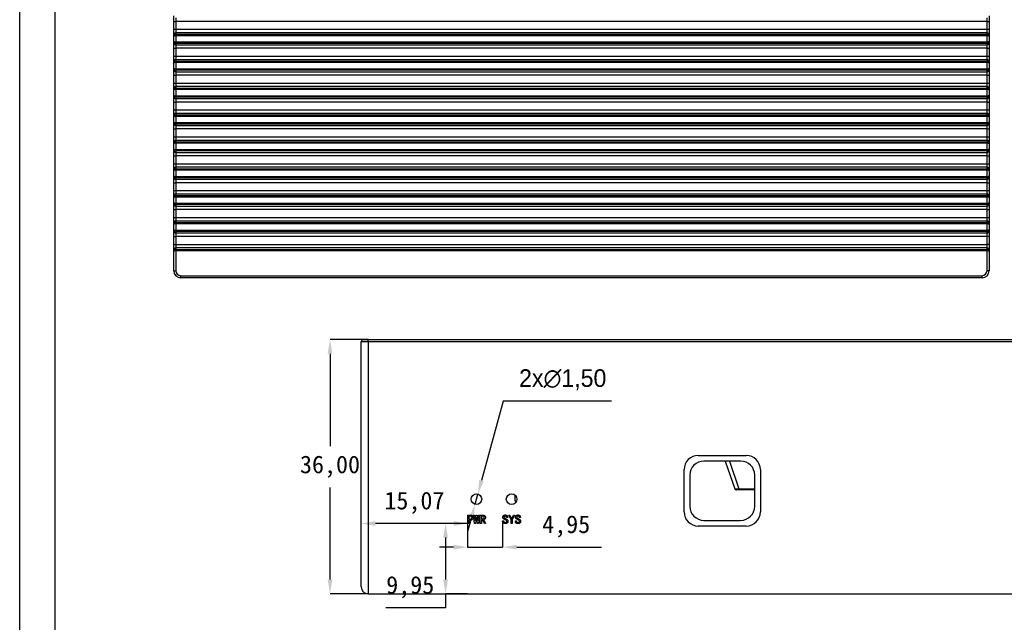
# Model space of a CAD drawing. Header units: millimetres. Extents: x 1578 to 1793, y 2179 to 2535.
# Tile 9 of 19: x 1578 to 1718, y 2365 to 2450. Entities that reach past the tile are written whole.
import ezdxf

# ---------------------------------------------------------------- set-up
doc = ezdxf.new("R2010")
doc.units = ezdxf.units.MM
doc.styles.add('标注2.5', font='simhei.ttf', dxfattribs={"height": 2.5})
doc.dimstyles.new('标注绿色', dxfattribs={"dimtxt": 2.5, "dimasz": 2, "dimexe": 0, "dimexo": 0, "dimgap": 1.524, "dimtad": 1, "dimtih": 1, "dimtoh": 1, "dimzin": 1, "dimtxsty": '标注2.5', "dimcen": 2.5, "dimclrd": 3, "dimclre": 3, "dimclrt": 3, "dimadec": 1, "dimazin": 0, "dimtfac": 1, "dimtmove": 0, "dimatfit": 3, "dimfxl": 1, "dimtzin": 1, "dimarcsym": 0})

# ---------------------------------------------------------------- blocks, each defined once
blk = doc.blocks.new('*D10')
at = {"color": 3, "lineweight": -2, "transparency": 16777216}
for p, q in [((1627.55, 2405.04), (1622.13, 2405.04)), ((1622.13, 2403.04), (1622.13, 2389.97)), ((1622.13, 2371.04), (1622.13, 2384.1)), ((1627.55, 2369.04), (1622.13, 2369.04))]:
    blk.add_line(p, q, dxfattribs=at)
at = {"color": 3, "transparency": 16777216}
for points in [[(1621.8, 2403.04), (1622.47, 2403.04), (1622.13, 2405.04)], [(1621.8, 2371.04), (1622.47, 2371.04), (1622.13, 2369.04)]]:
    blk.add_solid(points, dxfattribs=at)
at = {"layer": 'Defpoints', "color": 0, "transparency": 16777216}
for p in [(1627.55, 2405.04), (1622.13, 2369.04), (1627.55, 2369.04)]:
    blk.add_point(p, dxfattribs=at)
at = {"color": 3, "transparency": 16777216, "insert": (1622.13, 2387.04), "char_height": 2.5, "attachment_point": 5, "style": '标注2.5'}
blk.add_mtext('36,00', dxfattribs=at)
blk = doc.blocks.new('*D11')
at = {"color": 3, "lineweight": -2, "transparency": 16777216}
for p, q in [((1646.65, 2396.34), (1643.58, 2385.09)), ((1661.98, 2396.34), (1646.65, 2396.34)), ((1642.66, 2381.72), (1643.06, 2383.16)), ((1642.14, 2379.79), (1641.61, 2377.86))]:
    blk.add_line(p, q, dxfattribs=at)
at = {"color": 3, "transparency": 16777216}
for points in [[(1643.26, 2385.18), (1643.9, 2385), (1643.06, 2383.16)], [(1641.82, 2379.87), (1642.46, 2379.7), (1642.66, 2381.72)]]:
    blk.add_solid(points, dxfattribs=at)
at = {"layer": 'Defpoints', "color": 0, "transparency": 16777216}
for p in [(1643.06, 2383.16), (1642.66, 2381.72)]:
    blk.add_point(p, dxfattribs=at)
at = {"color": 3, "transparency": 16777216, "insert": (1655.08, 2399.36), "char_height": 2.5, "attachment_point": 5, "style": '标注2.5'}
blk.add_mtext('{\\fGulim|b0|i0|c134|p0;2x\\fGulim|b0|i0|c129|p0;∅1,50}', dxfattribs=at)
blk = doc.blocks.new('*D7')
at = {"color": 3, "lineweight": -2, "transparency": 16777216}
blk.add_line((1639.62, 2378.99), (1628.55, 2378.99), dxfattribs=at)
at = {"color": 3, "transparency": 16777216}
for points in [[(1628.55, 2379.32), (1628.55, 2378.66), (1626.55, 2378.99)], [(1639.62, 2379.32), (1639.62, 2378.66), (1641.62, 2378.99)]]:
    blk.add_solid(points, dxfattribs=at)
at = {"layer": 'Defpoints', "color": 0, "transparency": 16777216}
for p in [(1626.55, 2378.99), (1626.55, 2378.99), (1641.62, 2378.99)]:
    blk.add_point(p, dxfattribs=at)
at = {"color": 3, "transparency": 16777216, "insert": (1634.08, 2381.92), "char_height": 2.5, "attachment_point": 5, "style": '标注2.5'}
blk.add_mtext('15,07', dxfattribs=at)
blk = doc.blocks.new('*D8')
at = {"color": 3, "lineweight": -2, "transparency": 16777216}
for p, q in [((1641.62, 2378.99), (1641.62, 2375.64)), ((1646.57, 2379.37), (1646.57, 2375.64)), ((1639.62, 2375.64), (1637.62, 2375.64)), ((1641.62, 2375.64), (1646.57, 2375.64)), ((1648.57, 2375.64), (1660.57, 2375.64))]:
    blk.add_line(p, q, dxfattribs=at)
at = {"color": 3, "transparency": 16777216}
for points in [[(1639.62, 2375.98), (1639.62, 2375.31), (1641.62, 2375.64)], [(1648.57, 2375.98), (1648.57, 2375.31), (1646.57, 2375.64)]]:
    blk.add_solid(points, dxfattribs=at)
at = {"layer": 'Defpoints', "color": 0, "transparency": 16777216}
for p in [(1641.62, 2378.99), (1646.57, 2379.37), (1646.57, 2375.64)]:
    blk.add_point(p, dxfattribs=at)
at = {"color": 3, "transparency": 16777216, "insert": (1655.57, 2378.57), "char_height": 2.5, "attachment_point": 5, "style": '标注2.5'}
blk.add_mtext('4,95', dxfattribs=at)
blk = doc.blocks.new('*D9')
at = {"color": 3, "lineweight": -2, "transparency": 16777216}
for p, q in [((1641.62, 2378.99), (1638.49, 2378.99)), ((1638.49, 2376.99), (1638.49, 2371.04)), ((1641.62, 2369.04), (1638.49, 2369.04)), ((1638.49, 2369.04), (1638.49, 2367.04)), ((1638.49, 2367.04), (1630.02, 2367.04))]:
    blk.add_line(p, q, dxfattribs=at)
at = {"color": 3, "transparency": 16777216}
for points in [[(1638.16, 2376.99), (1638.83, 2376.99), (1638.49, 2378.99)], [(1638.16, 2371.04), (1638.83, 2371.04), (1638.49, 2369.04)]]:
    blk.add_solid(points, dxfattribs=at)
at = {"layer": 'Defpoints', "color": 0, "transparency": 16777216}
for p in [(1641.62, 2378.99), (1638.49, 2369.04), (1641.62, 2369.04)]:
    blk.add_point(p, dxfattribs=at)
at = {"color": 3, "transparency": 16777216, "insert": (1633.49, 2369.97), "char_height": 2.5, "attachment_point": 5, "style": '标注2.5'}
blk.add_mtext('9,95', dxfattribs=at)

msp = doc.modelspace()

# ---------------------------------------------------------------- linework, layer by layer
at = {"linetype": 'Continuous', "lineweight": 25}
for p, q in [((1599.999, 2450.103), (1599.999, 2450.9)), ((1715.449, 2450.9), (1715.449, 2450.103)), ((1599.999, 2450.103), (1600.299, 2450.103)), ((1599.999, 2448.987), (1599.999, 2450.103)), ((1600.299, 2450.601), (1600.299, 2450.103)), ((1715.149, 2450.103), (1600.299, 2450.103)), ((1600.299, 2450.103), (1600.299, 2448.987)), ((1715.149, 2450.103), (1715.149, 2450.601)), ((1715.149, 2450.103), (1715.449, 2450.103)), ((1715.149, 2448.987), (1715.149, 2450.103)), ((1715.449, 2450.103), (1715.449, 2448.987)), ((1599.999, 2448.987), (1600.299, 2448.987)), ((1599.999, 2448.19), (1599.999, 2448.987)), ((1599.999, 2447.991), (1599.999, 2448.19)), ((1599.999, 2447.291), (1599.999, 2447.991)), ((1600.299, 2448.987), (1600.299, 2448.489)), ((1600.299, 2448.987), (1715.149, 2448.987)), ((1600.299, 2448.489), (1600.299, 2448.282)), ((1715.149, 2448.489), (1600.299, 2448.489)), ((1600.299, 2448.282), (1600.299, 2448.083)), ((1600.299, 2448.282), (1715.149, 2448.282)), ((1600.299, 2448.083), (1600.299, 2447.2)), ((1715.149, 2448.083), (1600.299, 2448.083)), ((1715.149, 2448.489), (1715.149, 2448.987)), ((1715.149, 2448.987), (1715.449, 2448.987)), ((1715.149, 2448.282), (1715.149, 2448.489)), ((1715.149, 2448.083), (1715.149, 2448.282)), ((1715.149, 2447.2), (1715.149, 2448.083)), ((1715.449, 2448.987), (1715.449, 2448.19)), ((1715.449, 2448.19), (1715.449, 2447.991)), ((1715.449, 2447.991), (1715.449, 2447.291)), ((1599.999, 2447.093), (1599.999, 2447.291)), ((1599.999, 2446.296), (1599.999, 2447.093)), ((1600.299, 2447.2), (1715.149, 2447.2)), ((1600.299, 2447.2), (1600.299, 2447)), ((1715.149, 2447), (1600.299, 2447)), ((1600.299, 2447), (1600.299, 2446.794)), ((1600.299, 2446.794), (1715.149, 2446.794)), ((1600.299, 2446.794), (1600.299, 2446.296)), ((1715.149, 2447), (1715.149, 2447.2)), ((1715.149, 2446.794), (1715.149, 2447)), ((1715.149, 2446.296), (1715.149, 2446.794)), ((1715.449, 2447.291), (1715.449, 2447.093)), ((1715.449, 2447.093), (1715.449, 2446.296)), ((1599.999, 2446.296), (1600.299, 2446.296)), ((1599.999, 2445.179), (1599.999, 2446.296)), ((1599.999, 2445.179), (1600.299, 2445.179)), ((1599.999, 2444.382), (1599.999, 2445.179)), ((1715.149, 2446.296), (1600.299, 2446.296)), ((1600.299, 2446.296), (1600.299, 2445.179)), ((1600.299, 2445.179), (1600.299, 2444.681)), ((1600.299, 2445.179), (1715.149, 2445.179)), ((1715.149, 2446.296), (1715.449, 2446.296)), ((1715.149, 2445.179), (1715.149, 2446.296)), ((1715.149, 2444.681), (1715.149, 2445.179)), ((1715.149, 2445.179), (1715.449, 2445.179)), ((1715.449, 2446.296), (1715.449, 2445.179)), ((1715.449, 2445.179), (1715.449, 2444.382)), ((1599.999, 2444.184), (1599.999, 2444.382)), ((1599.999, 2443.483), (1599.999, 2444.184)), ((1600.299, 2444.681), (1600.299, 2444.475)), ((1715.149, 2444.681), (1600.299, 2444.681)), ((1600.299, 2444.475), (1600.299, 2444.275)), ((1600.299, 2444.475), (1715.149, 2444.475)), ((1600.299, 2444.275), (1600.299, 2443.392)), ((1715.149, 2444.275), (1600.299, 2444.275)), ((1715.149, 2444.475), (1715.149, 2444.681)), ((1715.149, 2444.275), (1715.149, 2444.475)), ((1715.149, 2443.392), (1715.149, 2444.275)), ((1715.449, 2444.382), (1715.449, 2444.184)), ((1715.449, 2444.184), (1715.449, 2443.483)), ((1599.999, 2443.285), (1599.999, 2443.483)), ((1599.999, 2442.488), (1599.999, 2443.285)), ((1599.999, 2442.488), (1600.299, 2442.488)), ((1599.999, 2441.371), (1599.999, 2442.488)), ((1600.299, 2443.392), (1600.299, 2443.193)), ((1600.299, 2443.392), (1715.149, 2443.392)), ((1715.149, 2443.193), (1600.299, 2443.193)), ((1600.299, 2443.193), (1600.299, 2442.986)), ((1600.299, 2442.986), (1715.149, 2442.986)), ((1600.299, 2442.986), (1600.299, 2442.488)), ((1715.149, 2442.488), (1600.299, 2442.488)), ((1600.299, 2442.488), (1600.299, 2441.371)), ((1715.149, 2443.193), (1715.149, 2443.392)), ((1715.149, 2442.986), (1715.149, 2443.193)), ((1715.149, 2442.488), (1715.149, 2442.986)), ((1715.149, 2442.488), (1715.449, 2442.488)), ((1715.149, 2441.371), (1715.149, 2442.488)), ((1715.449, 2443.483), (1715.449, 2443.285)), ((1715.449, 2443.285), (1715.449, 2442.488)), ((1715.449, 2442.488), (1715.449, 2441.371)), ((1599.999, 2441.371), (1600.299, 2441.371)), ((1599.999, 2440.575), (1599.999, 2441.371)), ((1600.299, 2441.371), (1600.299, 2440.873)), ((1600.299, 2441.371), (1715.149, 2441.371)), ((1715.149, 2440.873), (1715.149, 2441.371)), ((1715.149, 2441.371), (1715.449, 2441.371)), ((1715.449, 2441.371), (1715.449, 2440.575)), ((1599.999, 2440.376), (1599.999, 2440.575)), ((1599.999, 2439.676), (1599.999, 2440.376)), ((1599.999, 2439.477), (1599.999, 2439.676)), ((1600.299, 2440.873), (1600.299, 2440.667)), ((1715.149, 2440.873), (1600.299, 2440.873)), ((1600.299, 2440.667), (1600.299, 2440.468)), ((1600.299, 2440.667), (1715.149, 2440.667)), ((1600.299, 2440.468), (1600.299, 2439.584)), ((1715.149, 2440.468), (1600.299, 2440.468)), ((1600.299, 2439.584), (1600.299, 2439.385)), ((1600.299, 2439.584), (1715.149, 2439.584)), ((1715.149, 2440.667), (1715.149, 2440.873)), ((1715.149, 2440.468), (1715.149, 2440.667)), ((1715.149, 2439.584), (1715.149, 2440.468)), ((1715.149, 2439.385), (1715.149, 2439.584)), ((1715.449, 2440.575), (1715.449, 2440.376)), ((1715.449, 2440.376), (1715.449, 2439.676)), ((1715.449, 2439.676), (1715.449, 2439.477)), ((1599.999, 2438.68), (1599.999, 2439.477)), ((1599.999, 2438.68), (1600.299, 2438.68)), ((1599.999, 2437.564), (1599.999, 2438.68)), ((1715.149, 2439.385), (1600.299, 2439.385)), ((1600.299, 2439.385), (1600.299, 2439.178)), ((1600.299, 2439.178), (1715.149, 2439.178)), ((1600.299, 2439.178), (1600.299, 2438.68)), ((1715.149, 2438.68), (1600.299, 2438.68)), ((1600.299, 2438.68), (1600.299, 2437.564)), ((1715.149, 2439.178), (1715.149, 2439.385)), ((1715.149, 2438.68), (1715.149, 2439.178)), ((1715.149, 2438.68), (1715.449, 2438.68)), ((1715.149, 2437.564), (1715.149, 2438.68)), ((1715.449, 2439.477), (1715.449, 2438.68)), ((1715.449, 2438.68), (1715.449, 2437.564)), ((1599.999, 2437.564), (1600.299, 2437.564)), ((1599.999, 2436.767), (1599.999, 2437.564)), ((1599.999, 2436.568), (1599.999, 2436.767)), ((1600.299, 2437.564), (1600.299, 2437.066)), ((1600.299, 2437.564), (1715.149, 2437.564)), ((1600.299, 2437.066), (1600.299, 2436.859)), ((1715.149, 2437.066), (1600.299, 2437.066)), ((1600.299, 2436.859), (1600.299, 2436.66)), ((1600.299, 2436.859), (1715.149, 2436.859)), ((1715.149, 2437.066), (1715.149, 2437.564)), ((1715.149, 2437.564), (1715.449, 2437.564)), ((1715.149, 2436.859), (1715.149, 2437.066)), ((1715.149, 2436.66), (1715.149, 2436.859)), ((1715.449, 2437.564), (1715.449, 2436.767)), ((1715.449, 2436.767), (1715.449, 2436.568)), ((1599.999, 2435.868), (1599.999, 2436.568)), ((1599.999, 2435.669), (1599.999, 2435.868)), ((1599.999, 2434.872), (1599.999, 2435.669)), ((1600.299, 2436.66), (1600.299, 2435.776)), ((1715.149, 2436.66), (1600.299, 2436.66)), ((1600.299, 2435.776), (1600.299, 2435.577)), ((1600.299, 2435.776), (1715.149, 2435.776)), ((1715.149, 2435.577), (1600.299, 2435.577)), ((1600.299, 2435.577), (1600.299, 2435.371)), ((1600.299, 2435.371), (1715.149, 2435.371)), ((1600.299, 2435.371), (1600.299, 2434.872)), ((1715.149, 2435.776), (1715.149, 2436.66)), ((1715.149, 2435.577), (1715.149, 2435.776)), ((1715.149, 2435.371), (1715.149, 2435.577)), ((1715.149, 2434.872), (1715.149, 2435.371)), ((1715.449, 2436.568), (1715.449, 2435.868)), ((1715.449, 2435.868), (1715.449, 2435.669)), ((1715.449, 2435.669), (1715.449, 2434.872)), ((1599.999, 2434.872), (1600.299, 2434.872)), ((1599.999, 2433.756), (1599.999, 2434.872)), ((1715.149, 2434.872), (1600.299, 2434.872)), ((1600.299, 2434.872), (1600.299, 2433.756)), ((1715.149, 2434.872), (1715.449, 2434.872)), ((1715.149, 2433.756), (1715.149, 2434.872)), ((1715.449, 2434.872), (1715.449, 2433.756)), ((1599.999, 2433.756), (1600.299, 2433.756)), ((1599.999, 2432.959), (1599.999, 2433.756)), ((1599.999, 2432.76), (1599.999, 2432.959)), ((1599.999, 2432.06), (1599.999, 2432.76)), ((1600.299, 2433.756), (1600.299, 2433.258)), ((1600.299, 2433.756), (1715.149, 2433.756)), ((1600.299, 2433.258), (1600.299, 2433.051)), ((1715.149, 2433.258), (1600.299, 2433.258)), ((1600.299, 2433.051), (1600.299, 2432.852)), ((1600.299, 2433.051), (1715.149, 2433.051)), ((1600.299, 2432.852), (1600.299, 2431.969)), ((1715.149, 2432.852), (1600.299, 2432.852)), ((1715.149, 2433.258), (1715.149, 2433.756)), ((1715.149, 2433.756), (1715.449, 2433.756)), ((1715.149, 2433.051), (1715.149, 2433.258)), ((1715.149, 2432.852), (1715.149, 2433.051)), ((1715.149, 2431.969), (1715.149, 2432.852)), ((1715.449, 2433.756), (1715.449, 2432.959)), ((1715.449, 2432.959), (1715.449, 2432.76)), ((1715.449, 2432.76), (1715.449, 2432.06)), ((1599.999, 2431.862), (1599.999, 2432.06)), ((1599.999, 2431.065), (1599.999, 2431.862)), ((1600.299, 2431.969), (1600.299, 2431.769)), ((1600.299, 2431.969), (1715.149, 2431.969)), ((1715.149, 2431.769), (1600.299, 2431.769)), ((1600.299, 2431.769), (1600.299, 2431.563)), ((1600.299, 2431.563), (1715.149, 2431.563)), ((1600.299, 2431.563), (1600.299, 2431.065)), ((1715.149, 2431.769), (1715.149, 2431.969)), ((1715.149, 2431.563), (1715.149, 2431.769)), ((1715.149, 2431.065), (1715.149, 2431.563)), ((1715.449, 2432.06), (1715.449, 2431.862)), ((1715.449, 2431.862), (1715.449, 2431.065)), ((1599.999, 2431.065), (1600.299, 2431.065)), ((1599.999, 2429.948), (1599.999, 2431.065)), ((1599.999, 2429.948), (1600.299, 2429.948)), ((1599.999, 2429.151), (1599.999, 2429.948)), ((1715.149, 2431.065), (1600.299, 2431.065)), ((1600.299, 2431.065), (1600.299, 2429.948)), ((1600.299, 2429.948), (1600.299, 2429.45)), ((1600.299, 2429.948), (1715.149, 2429.948)), ((1715.149, 2431.065), (1715.449, 2431.065)), ((1715.149, 2429.948), (1715.149, 2431.065)), ((1715.149, 2429.45), (1715.149, 2429.948)), ((1715.149, 2429.948), (1715.449, 2429.948)), ((1715.449, 2431.065), (1715.449, 2429.948)), ((1715.449, 2429.948), (1715.449, 2429.151)), ((1599.999, 2428.953), (1599.999, 2429.151)), ((1599.999, 2428.253), (1599.999, 2428.953)), ((1600.299, 2429.45), (1600.299, 2429.244)), ((1715.149, 2429.45), (1600.299, 2429.45)), ((1600.299, 2429.244), (1600.299, 2429.044)), ((1600.299, 2429.244), (1715.149, 2429.244)), ((1600.299, 2429.044), (1600.299, 2428.161)), ((1715.149, 2429.044), (1600.299, 2429.044)), ((1715.149, 2429.244), (1715.149, 2429.45)), ((1715.149, 2429.044), (1715.149, 2429.244)), ((1715.149, 2428.161), (1715.149, 2429.044)), ((1715.449, 2429.151), (1715.449, 2428.953)), ((1715.449, 2428.953), (1715.449, 2428.253)), ((1599.999, 2428.054), (1599.999, 2428.253)), ((1599.999, 2427.257), (1599.999, 2428.054)), ((1599.999, 2427.257), (1600.299, 2427.257)), ((1599.999, 2426.141), (1599.999, 2427.257)), ((1600.299, 2428.161), (1600.299, 2427.962)), ((1600.299, 2428.161), (1715.149, 2428.161)), ((1715.149, 2427.962), (1600.299, 2427.962)), ((1600.299, 2427.962), (1600.299, 2427.755)), ((1600.299, 2427.755), (1715.149, 2427.755)), ((1600.299, 2427.755), (1600.299, 2427.257)), ((1715.149, 2427.257), (1600.299, 2427.257)), ((1600.299, 2427.257), (1600.299, 2426.141)), ((1715.149, 2427.962), (1715.149, 2428.161)), ((1715.149, 2427.755), (1715.149, 2427.962)), ((1715.149, 2427.257), (1715.149, 2427.755)), ((1715.149, 2427.257), (1715.449, 2427.257)), ((1715.149, 2426.141), (1715.149, 2427.257)), ((1715.449, 2428.253), (1715.449, 2428.054)), ((1715.449, 2428.054), (1715.449, 2427.257)), ((1715.449, 2427.257), (1715.449, 2426.141)), ((1599.999, 2426.141), (1600.299, 2426.141)), ((1599.999, 2425.344), (1599.999, 2426.141)), ((1600.299, 2426.141), (1600.299, 2425.642)), ((1600.299, 2426.141), (1715.149, 2426.141)), ((1600.299, 2425.642), (1600.299, 2425.436)), ((1715.149, 2425.642), (1600.299, 2425.642)), ((1715.149, 2425.642), (1715.149, 2426.141)), ((1715.149, 2426.141), (1715.449, 2426.141)), ((1715.149, 2425.436), (1715.149, 2425.642)), ((1715.449, 2426.141), (1715.449, 2425.344)), ((1599.999, 2425.145), (1599.999, 2425.344)), ((1599.999, 2424.445), (1599.999, 2425.145)), ((1599.999, 2424.246), (1599.999, 2424.445)), ((1599.999, 2423.449), (1599.999, 2424.246)), ((1600.299, 2425.436), (1600.299, 2425.237)), ((1600.299, 2425.436), (1715.149, 2425.436)), ((1600.299, 2425.237), (1600.299, 2424.353)), ((1715.149, 2425.237), (1600.299, 2425.237)), ((1600.299, 2424.353), (1600.299, 2424.154)), ((1600.299, 2424.353), (1715.149, 2424.353)), ((1715.149, 2425.237), (1715.149, 2425.436)), ((1715.149, 2424.353), (1715.149, 2425.237)), ((1715.149, 2424.154), (1715.149, 2424.353)), ((1715.449, 2425.344), (1715.449, 2425.145)), ((1715.449, 2425.145), (1715.449, 2424.445)), ((1715.449, 2424.445), (1715.449, 2424.246)), ((1715.449, 2424.246), (1715.449, 2423.449)), ((1599.999, 2423.449), (1600.299, 2423.449)), ((1599.999, 2422.333), (1599.999, 2423.449)), ((1715.149, 2424.154), (1600.299, 2424.154)), ((1600.299, 2424.154), (1600.299, 2423.947)), ((1600.299, 2423.947), (1715.149, 2423.947)), ((1600.299, 2423.947), (1600.299, 2423.449)), ((1715.149, 2423.449), (1600.299, 2423.449)), ((1600.299, 2423.449), (1600.299, 2422.333)), ((1715.149, 2423.947), (1715.149, 2424.154)), ((1715.149, 2423.449), (1715.149, 2423.947)), ((1715.149, 2423.449), (1715.449, 2423.449)), ((1715.149, 2422.333), (1715.149, 2423.449)), ((1715.449, 2423.449), (1715.449, 2422.333)), ((1599.999, 2422.333), (1600.299, 2422.333)), ((1599.999, 2421.536), (1599.999, 2422.333)), ((1599.999, 2421.337), (1599.999, 2421.536)), ((1600.299, 2422.333), (1600.299, 2421.835)), ((1600.299, 2422.333), (1715.149, 2422.333)), ((1600.299, 2421.835), (1600.299, 2421.628)), ((1715.149, 2421.835), (1600.299, 2421.835)), ((1600.299, 2421.628), (1600.299, 2421.429)), ((1600.299, 2421.628), (1715.149, 2421.628)), ((1600.299, 2421.429), (1600.299, 2420.545)), ((1715.149, 2421.429), (1600.299, 2421.429)), ((1715.149, 2421.835), (1715.149, 2422.333)), ((1715.149, 2422.333), (1715.449, 2422.333)), ((1715.149, 2421.628), (1715.149, 2421.835)), ((1715.149, 2421.429), (1715.149, 2421.628)), ((1715.149, 2420.545), (1715.149, 2421.429)), ((1715.449, 2422.333), (1715.449, 2421.536)), ((1715.449, 2421.536), (1715.449, 2421.337)), ((1599.999, 2420.637), (1599.999, 2421.337)), ((1599.999, 2420.439), (1599.999, 2420.637)), ((1599.999, 2419.642), (1599.999, 2420.439)), ((1600.299, 2420.545), (1600.299, 2420.346)), ((1600.299, 2420.545), (1715.149, 2420.545)), ((1715.149, 2420.346), (1600.299, 2420.346)), ((1600.299, 2420.346), (1600.299, 2420.14)), ((1600.299, 2420.14), (1715.149, 2420.14)), ((1600.299, 2420.14), (1600.299, 2419.642)), ((1715.149, 2420.346), (1715.149, 2420.545)), ((1715.149, 2420.14), (1715.149, 2420.346)), ((1715.149, 2419.642), (1715.149, 2420.14)), ((1715.449, 2421.337), (1715.449, 2420.637)), ((1715.449, 2420.637), (1715.449, 2420.439)), ((1715.449, 2420.439), (1715.449, 2419.642)), ((1599.999, 2419.642), (1600.299, 2419.642)), ((1599.999, 2418.525), (1599.999, 2419.642)), ((1715.149, 2419.642), (1600.299, 2419.642)), ((1600.299, 2419.642), (1600.299, 2418.525)), ((1715.449, 2419.642), (1715.149, 2419.642)), ((1715.149, 2418.525), (1715.149, 2419.642)), ((1715.449, 2419.642), (1715.449, 2418.525)), ((1599.999, 2418.525), (1600.299, 2418.525)), ((1599.999, 2417.728), (1599.999, 2418.525)), ((1599.999, 2417.53), (1599.999, 2417.728)), ((1599.999, 2414.795), (1599.999, 2417.53)), ((1600.299, 2418.525), (1600.299, 2418.027)), ((1600.299, 2418.525), (1715.149, 2418.525)), ((1600.299, 2418.027), (1600.299, 2417.82)), ((1715.149, 2418.027), (1600.299, 2418.027)), ((1600.299, 2417.82), (1600.299, 2417.621)), ((1600.299, 2417.82), (1715.149, 2417.82)), ((1600.299, 2417.621), (1600.299, 2414.795)), ((1715.149, 2417.621), (1600.299, 2417.621)), ((1715.149, 2418.027), (1715.149, 2418.525)), ((1715.449, 2418.525), (1715.149, 2418.525)), ((1715.149, 2417.82), (1715.149, 2418.027)), ((1715.149, 2417.621), (1715.149, 2417.82)), ((1715.149, 2414.795), (1715.149, 2417.621)), ((1715.449, 2418.525), (1715.449, 2417.728)), ((1715.449, 2417.728), (1715.449, 2417.53)), ((1715.449, 2417.53), (1715.449, 2414.795)), ((1599.999, 2414.795), (1600.299, 2414.795)), ((1715.449, 2414.795), (1715.149, 2414.795)), ((1600.999, 2413.795), (1600.999, 2414.095)), ((1600.999, 2414.095), (1714.449, 2414.095)), ((1714.449, 2413.795), (1600.999, 2413.795)), ((1714.449, 2413.795), (1714.449, 2414.095)), ((1626.547, 2370.039), (1626.547, 2404.739)), ((1627.547, 2404.739), (1626.547, 2404.739)), ((1626.847, 2405.039), (1627.547, 2405.039)), ((1627.547, 2404.739), (1627.547, 2405.039)), ((1627.547, 2405.039), (1740.997, 2405.039)), ((1627.547, 2404.739), (1627.547, 2369.039)), ((1740.997, 2404.739), (1627.547, 2404.739)), ((1644.303, 2405.039), (1644.303, 2405.051)), ((1674.266, 2388.639), (1681.066, 2388.639)), ((1672.266, 2380.639), (1672.266, 2386.639)), ((1680.266, 2387.839), (1675.066, 2387.839)), ((1678.098, 2387.839), (1679.434, 2383.904)), ((1678.677, 2387.839), (1680.007, 2383.922)), ((1683.066, 2386.639), (1683.066, 2380.639)), ((1673.066, 2385.839), (1673.066, 2381.439)), ((1682.266, 2381.439), (1682.266, 2385.839)), ((1679.434, 2383.904), (1680.007, 2383.922)), ((1680.144, 2383.769), (1679.624, 2383.769)), ((1680.007, 2383.922), (1682.266, 2383.922)), ((1682.266, 2383.769), (1680.144, 2383.769)), ((1648.347, 2382.139), (1648.329, 2383.01)), ((1648.53, 2382.139), (1648.347, 2382.139)), ((1641.618, 2380.189), (1641.983, 2380.189)), ((1641.779, 2380.055), (1641.779, 2379.592)), ((1641.941, 2380.055), (1641.779, 2380.055)), ((1641.779, 2379.592), (1641.941, 2379.592)), ((1642.432, 2380.189), (1642.586, 2380.189)), ((1642.586, 2378.975), (1642.432, 2380.189)), ((1642.586, 2380.189), (1642.664, 2379.424)), ((1642.678, 2379.424), (1642.783, 2380.189)), ((1642.853, 2379.873), (1642.727, 2378.975)), ((1642.783, 2380.189), (1642.937, 2380.189)), ((1642.867, 2379.873), (1642.853, 2379.873)), ((1642.993, 2378.975), (1642.867, 2379.873)), ((1642.937, 2380.189), (1643.043, 2379.424)), ((1643.057, 2379.424), (1643.134, 2380.189)), ((1643.288, 2380.189), (1643.134, 2378.975)), ((1643.134, 2380.189), (1643.288, 2380.189)), ((1643.4, 2380.189), (1643.751, 2380.189)), ((1643.4, 2378.989), (1643.4, 2380.189)), ((1643.562, 2380.055), (1643.562, 2379.641)), ((1643.716, 2380.055), (1643.562, 2380.055)), ((1643.562, 2379.641), (1643.758, 2379.641)), ((1647.289, 2379.859), (1647.127, 2379.859)), ((1647.436, 2380.189), (1647.597, 2380.189)), ((1647.766, 2379.529), (1647.436, 2380.189)), ((1647.597, 2380.189), (1647.843, 2379.676)), ((1647.843, 2379.676), (1647.85, 2379.676)), ((1647.85, 2379.676), (1648.096, 2380.189)), ((1648.257, 2380.189), (1647.927, 2379.529)), ((1648.096, 2380.189), (1648.257, 2380.189)), ((1649.085, 2379.859), (1648.924, 2379.859)), ((1641.779, 2378.989), (1641.618, 2378.989)), ((1641.779, 2379.459), (1641.779, 2378.989)), ((1641.983, 2379.459), (1641.779, 2379.459)), ((1642.727, 2378.975), (1642.586, 2378.975)), ((1642.664, 2379.424), (1642.678, 2379.424)), ((1643.134, 2378.975), (1642.993, 2378.975)), ((1643.043, 2379.424), (1643.057, 2379.424)), ((1643.562, 2378.989), (1643.4, 2378.989)), ((1643.562, 2379.508), (1643.562, 2378.989)), ((1643.744, 2379.508), (1643.562, 2379.508)), ((1643.997, 2378.989), (1643.744, 2379.508)), ((1643.899, 2379.529), (1644.165, 2378.989)), ((1644.165, 2378.989), (1643.997, 2378.989)), ((1646.573, 2379.368), (1646.734, 2379.368)), ((1646.573, 2379.319), (1646.573, 2379.368)), ((1646.734, 2379.368), (1646.734, 2379.326)), ((1647.766, 2378.989), (1647.766, 2379.529)), ((1647.927, 2378.989), (1647.766, 2378.989)), ((1647.927, 2379.529), (1647.927, 2378.989)), ((1648.369, 2379.368), (1648.531, 2379.368)), ((1648.369, 2379.319), (1648.369, 2379.368)), ((1648.531, 2379.368), (1648.531, 2379.326)), ((1681.066, 2378.639), (1674.266, 2378.639)), ((1675.066, 2379.439), (1680.266, 2379.439)), ((1627.547, 2369.039), (1740.997, 2369.039))]:
    msp.add_line(p, q, dxfattribs=at)
msp.add_line((1641.618, 2380.189), (1641.618, 2378.989))
for points in [[(1793.03, 2178.525), (1578.197, 2178.525), (1578.197, 2535.294), (1793.03, 2535.294)], [(1788.03, 2183.525), (1583.197, 2183.525), (1583.197, 2530.294), (1788.03, 2530.294)]]:
    msp.add_lwpolyline(points, close=True)
for centre in [(1642.86, 2382.439), (1647.843, 2382.439)]:
    msp.add_circle(centre, 0.75, dxfattribs=at)
for centre, radius, start, end in [((1600.298, 2448.189), 0.299, 89.89099, 179.89057), ((1715.149, 2448.189), 0.299, 0.10943, 90.10901), ((1600.298, 2447.093), 0.299, 180.10943, 270.10901), ((1715.149, 2447.093), 0.299, 269.89099, 359.89057), ((1600.298, 2444.382), 0.299, 89.89099, 179.89057), ((1715.149, 2444.382), 0.299, 0.10943, 90.10901), ((1600.298, 2443.285), 0.299, 180.10943, 270.10901), ((1715.149, 2443.285), 0.299, 269.89099, 359.89057), ((1600.298, 2440.574), 0.299, 89.89099, 179.89057), ((1715.149, 2440.574), 0.299, 0.10943, 90.10901), ((1600.298, 2439.478), 0.299, 180.10943, 270.10901), ((1715.149, 2439.478), 0.299, 269.89099, 359.89057), ((1600.298, 2436.766), 0.299, 89.89099, 179.89057), ((1715.149, 2436.766), 0.299, 0.10943, 90.10901), ((1600.298, 2435.67), 0.299, 180.10943, 270.10901), ((1715.149, 2435.67), 0.299, 269.89099, 359.89057), ((1600.298, 2432.958), 0.299, 89.89099, 179.89057), ((1715.149, 2432.958), 0.299, 0.10943, 90.10901), ((1600.298, 2431.862), 0.299, 180.10943, 270.10901), ((1715.149, 2431.862), 0.299, 269.89099, 359.89057), ((1600.298, 2429.151), 0.299, 89.89099, 179.89057), ((1715.149, 2429.151), 0.299, 0.10943, 90.10901), ((1600.298, 2428.055), 0.299, 180.10943, 270.10901), ((1715.149, 2428.055), 0.299, 269.89099, 359.89057), ((1600.298, 2425.343), 0.299, 89.89099, 179.89057), ((1715.149, 2425.343), 0.299, 0.10943, 90.10901), ((1600.298, 2424.247), 0.299, 180.10943, 270.10901), ((1715.149, 2424.247), 0.299, 269.89099, 359.89057), ((1600.298, 2421.535), 0.299, 89.89099, 179.89057), ((1715.149, 2421.535), 0.299, 0.10943, 90.10901), ((1600.298, 2420.439), 0.299, 180.10943, 270.10901), ((1715.149, 2420.439), 0.299, 269.89099, 359.89057), ((1600.298, 2417.728), 0.299, 89.89099, 179.89057), ((1715.149, 2417.728), 0.299, 0.10943, 90.10901), ((1600.999, 2414.795), 1, 180, 270), ((1600.999, 2414.795), 0.7, 180, 270), ((1714.449, 2414.795), 0.7, 270, 360), ((1714.449, 2414.795), 1, 270, 360), ((1626.847, 2404.739), 0.3, 90, 180), ((1674.266, 2386.639), 2, 90, 180), ((1681.066, 2386.639), 2, 0, 90), ((1675.066, 2385.839), 2, 90, 180), ((1680.266, 2385.839), 2, 0, 90), ((1679.624, 2383.969), 0.2, 204.094, 270), ((1680.169, 2383.929), 0.162, 182.48186, 261.29986), ((1675.066, 2381.439), 2, 180, 270), ((1680.266, 2381.439), 2, 270, 0), ((1674.266, 2380.639), 2, 180, 270), ((1681.066, 2380.639), 2, 270, 0), ((1627.547, 2370.039), 1, 180, 270)]:
    msp.add_arc(centre, radius, start, end, dxfattribs=at)
for centre, ratio, start_param, end_param in [((1600.299, 2447.991), 0.9695735, 1.5707963, 3.1415927), ((1600.299, 2447.991), 0.3054437, 1.5707963, 3.1415927), ((1715.149, 2447.991), 0.9695735, 0, 1.5707963), ((1715.149, 2447.991), 0.3054437, 0, 1.5707963), ((1600.299, 2447.291), 0.3054437, 3.1415927, 4.712389), ((1600.299, 2447.291), 0.9695735, 3.1415927, 4.712389), ((1715.149, 2447.291), 0.3054437, 4.712389, 6.2831853), ((1715.149, 2447.291), 0.9695735, 4.712389, 6.2831853), ((1600.299, 2444.184), 0.9695735, 1.5707963, 3.1415927), ((1600.299, 2444.184), 0.3054437, 1.5707963, 3.1415927), ((1715.149, 2444.184), 0.9695735, 0, 1.5707963), ((1715.149, 2444.184), 0.3054437, 0, 1.5707963), ((1600.299, 2443.483), 0.3054437, 3.1415927, 4.712389), ((1600.299, 2443.483), 0.9695735, 3.1415927, 4.712389), ((1715.149, 2443.483), 0.3054437, 4.712389, 6.2831853), ((1715.149, 2443.483), 0.9695735, 4.712389, 6.2831853), ((1600.299, 2440.376), 0.9695735, 1.5707963, 3.1415927), ((1600.299, 2440.376), 0.3054437, 1.5707963, 3.1415927), ((1600.299, 2439.676), 0.3054437, 3.1415927, 4.712389), ((1600.299, 2439.676), 0.9695735, 3.1415927, 4.712389), ((1715.149, 2440.376), 0.9695735, 0, 1.5707963), ((1715.149, 2440.376), 0.3054437, 0, 1.5707963), ((1715.149, 2439.676), 0.3054437, 4.712389, 6.2831853), ((1715.149, 2439.676), 0.9695735, 4.712389, 6.2831853), ((1600.299, 2436.568), 0.9695735, 1.5707963, 3.1415927), ((1715.149, 2436.568), 0.9695735, 0, 1.5707963), ((1600.299, 2436.568), 0.3054437, 1.5707963, 3.1415927), ((1600.299, 2435.868), 0.3054437, 3.1415927, 4.712389), ((1600.299, 2435.868), 0.9695735, 3.1415927, 4.712389), ((1715.149, 2436.568), 0.3054437, 0, 1.5707963), ((1715.149, 2435.868), 0.3054437, 4.712389, 6.2831853), ((1715.149, 2435.868), 0.9695735, 4.712389, 6.2831853), ((1600.299, 2432.76), 0.9695735, 1.5707963, 3.1415927), ((1600.299, 2432.76), 0.3054437, 1.5707963, 3.1415927), ((1715.149, 2432.76), 0.9695735, 0, 1.5707963), ((1715.149, 2432.76), 0.3054437, 0, 1.5707963), ((1600.299, 2432.06), 0.3054437, 3.1415927, 4.712389), ((1600.299, 2432.06), 0.9695735, 3.1415927, 4.712389), ((1715.149, 2432.06), 0.3054437, 4.712389, 6.2831853), ((1715.149, 2432.06), 0.9695735, 4.712389, 6.2831853), ((1600.299, 2428.953), 0.9695735, 1.5707963, 3.1415927), ((1600.299, 2428.953), 0.3054437, 1.5707963, 3.1415927), ((1715.149, 2428.953), 0.9695735, 0, 1.5707963), ((1715.149, 2428.953), 0.3054437, 0, 1.5707963), ((1600.299, 2428.253), 0.3054437, 3.1415927, 4.712389), ((1600.299, 2428.253), 0.9695735, 3.1415927, 4.712389), ((1715.149, 2428.253), 0.3054437, 4.712389, 6.2831853), ((1715.149, 2428.253), 0.9695735, 4.712389, 6.2831853), ((1600.299, 2425.145), 0.9695735, 1.5707963, 3.1415927), ((1600.299, 2425.145), 0.3054437, 1.5707963, 3.1415927), ((1600.299, 2424.445), 0.3054437, 3.1415927, 4.712389), ((1600.299, 2424.445), 0.9695735, 3.1415927, 4.712389), ((1715.149, 2425.145), 0.9695735, 0, 1.5707963), ((1715.149, 2425.145), 0.3054437, 0, 1.5707963), ((1715.149, 2424.445), 0.3054437, 4.712389, 6.2831853), ((1715.149, 2424.445), 0.9695735, 4.712389, 6.2831853), ((1600.299, 2421.337), 0.9695735, 1.5707963, 3.1415927), ((1600.299, 2421.337), 0.3054437, 1.5707963, 3.1415927), ((1715.149, 2421.337), 0.9695735, 0, 1.5707963), ((1715.149, 2421.337), 0.3054437, 0, 1.5707963), ((1600.299, 2420.637), 0.3054437, 3.1415927, 4.712389), ((1600.299, 2420.637), 0.9695735, 3.1415927, 4.712389), ((1715.149, 2420.637), 0.3054437, 4.712389, 6.2831853), ((1715.149, 2420.637), 0.9695735, 4.712389, 6.2831853), ((1600.299, 2417.53), 0.9695735, 1.5707963, 3.1415927), ((1600.299, 2417.53), 0.3054437, 1.5707963, 3.1415927), ((1715.149, 2417.53), 0.9695735, 0, 1.5707963), ((1715.149, 2417.53), 0.3054437, 0, 1.5707963)]:
    msp.add_ellipse(centre, major_axis=(0.3, 0), ratio=ratio, start_param=start_param, end_param=end_param, dxfattribs=at)
for points, knots in [([(1642.193, 2379.824), (1642.193, 2379.842), (1642.192, 2379.876), (1642.182, 2379.926), (1642.165, 2379.971), (1642.123, 2380.018), (1642.045, 2380.051), (1641.978, 2380.054), (1641.941, 2380.055)], [0, 0, 0, 0, 0.1371485, 0.2552234, 0.3836647, 0.4996481, 0.7175341, 1, 1, 1, 1]), ([(1641.941, 2379.592), (1641.961, 2379.592), (1641.989, 2379.593), (1642.026, 2379.599), (1642.051, 2379.604), (1642.074, 2379.611), (1642.095, 2379.619), (1642.113, 2379.63), (1642.13, 2379.641), (1642.146, 2379.655), (1642.158, 2379.671), (1642.17, 2379.69), (1642.178, 2379.712), (1642.185, 2379.736), (1642.192, 2379.774), (1642.193, 2379.803), (1642.193, 2379.824)], [0, 0, 0, 0, 0.1488529, 0.2160417, 0.2793107, 0.3392994, 0.3948473, 0.4482115, 0.4993651, 0.5496478, 0.6016618, 0.6559844, 0.7144383, 0.7775493, 0.8458074, 1, 1, 1, 1]), ([(1641.983, 2380.189), (1642.011, 2380.189), (1642.051, 2380.186), (1642.103, 2380.176), (1642.139, 2380.165), (1642.172, 2380.151), (1642.203, 2380.134), (1642.231, 2380.114), (1642.257, 2380.091), (1642.28, 2380.065), (1642.3, 2380.037), (1642.317, 2380.007), (1642.331, 2379.975), (1642.342, 2379.94), (1642.352, 2379.89), (1642.355, 2379.851), (1642.355, 2379.824)], [0, 0, 0, 0, 0.1409169, 0.2060036, 0.2689476, 0.3296909, 0.3886029, 0.4470909, 0.5056863, 0.5642818, 0.6220498, 0.6801939, 0.7397242, 0.8009836, 0.8643448, 1, 1, 1, 1]), ([(1642.355, 2379.824), (1642.355, 2379.797), (1642.352, 2379.758), (1642.342, 2379.708), (1642.331, 2379.673), (1642.317, 2379.641), (1642.3, 2379.611), (1642.28, 2379.582), (1642.257, 2379.557), (1642.231, 2379.533), (1642.203, 2379.514), (1642.172, 2379.497), (1642.139, 2379.483), (1642.103, 2379.472), (1642.051, 2379.462), (1642.011, 2379.459), (1641.983, 2379.459)], [0, 0, 0, 0, 0.1356633, 0.1990283, 0.2598709, 0.3198086, 0.3779562, 0.4357276, 0.4943266, 0.5529256, 0.611417, 0.6703326, 0.7309086, 0.793984, 0.8590746, 1, 1, 1, 1]), ([(1643.969, 2379.845), (1643.969, 2379.86), (1643.967, 2379.883), (1643.961, 2379.913), (1643.955, 2379.933), (1643.946, 2379.951), (1643.936, 2379.969), (1643.923, 2379.985), (1643.909, 2380), (1643.893, 2380.013), (1643.875, 2380.025), (1643.854, 2380.034), (1643.831, 2380.042), (1643.805, 2380.048), (1643.767, 2380.054), (1643.737, 2380.056), (1643.716, 2380.055)], [0, 0, 0, 0, 0.1241827, 0.1822115, 0.2381697, 0.2922875, 0.3458731, 0.3991008, 0.4533729, 0.5088638, 0.5660132, 0.6269378, 0.6912018, 0.760271, 0.8344756, 1, 1, 1, 1]), ([(1643.751, 2380.189), (1643.778, 2380.188), (1643.818, 2380.187), (1643.868, 2380.178), (1643.904, 2380.169), (1643.937, 2380.158), (1643.968, 2380.144), (1643.998, 2380.127), (1644.025, 2380.109), (1644.05, 2380.087), (1644.072, 2380.062), (1644.09, 2380.033), (1644.105, 2380.002), (1644.116, 2379.967), (1644.128, 2379.915), (1644.13, 2379.873), (1644.13, 2379.845)], [0, 0, 0, 0, 0.1377461, 0.2023077, 0.2642217, 0.324274, 0.3827968, 0.4403345, 0.4972083, 0.5536055, 0.6094174, 0.667029, 0.7261118, 0.7884143, 0.8540183, 1, 1, 1, 1]), ([(1643.758, 2379.641), (1643.785, 2379.641), (1643.825, 2379.647), (1643.873, 2379.666), (1643.901, 2379.683), (1643.921, 2379.699), (1643.934, 2379.714), (1643.945, 2379.731), (1643.954, 2379.75), (1643.961, 2379.77), (1643.967, 2379.802), (1643.969, 2379.828), (1643.969, 2379.845)], [0, 0, 0, 0, 0.240066, 0.3541033, 0.4698482, 0.5279223, 0.5859127, 0.6455705, 0.7076236, 0.7734246, 0.8435855, 1, 1, 1, 1]), ([(1644.13, 2379.845), (1644.13, 2379.823), (1644.128, 2379.79), (1644.121, 2379.749), (1644.113, 2379.721), (1644.104, 2379.694), (1644.091, 2379.67), (1644.077, 2379.647), (1644.055, 2379.621), (1644.025, 2379.592), (1643.973, 2379.554), (1643.929, 2379.536), (1643.899, 2379.529)], [0, 0, 0, 0, 0.1561457, 0.2281222, 0.2963989, 0.3622859, 0.4259076, 0.4882359, 0.5494538, 0.6682, 0.7810534, 1, 1, 1, 1]), ([(1646.917, 2379.55), (1646.89, 2379.56), (1646.852, 2379.576), (1646.804, 2379.599), (1646.772, 2379.616), (1646.743, 2379.634), (1646.718, 2379.652), (1646.695, 2379.671), (1646.674, 2379.69), (1646.657, 2379.71), (1646.642, 2379.73), (1646.629, 2379.752), (1646.619, 2379.775), (1646.611, 2379.798), (1646.603, 2379.831), (1646.6, 2379.856), (1646.601, 2379.873)], [0, 0, 0, 0, 0.1750982, 0.2551005, 0.3298677, 0.3997927, 0.4649234, 0.5260004, 0.5829962, 0.6370666, 0.6897121, 0.7412161, 0.7921652, 0.8427905, 0.8941261, 1, 1, 1, 1]), ([(1646.601, 2379.873), (1646.601, 2379.896), (1646.603, 2379.931), (1646.615, 2379.976), (1646.626, 2380.006), (1646.64, 2380.035), (1646.658, 2380.063), (1646.678, 2380.089), (1646.702, 2380.112), (1646.728, 2380.133), (1646.755, 2380.152), (1646.784, 2380.168), (1646.814, 2380.18), (1646.845, 2380.191), (1646.888, 2380.2), (1646.922, 2380.203), (1646.945, 2380.203)], [0, 0, 0, 0, 0.1324419, 0.1953004, 0.2565988, 0.3170619, 0.377855, 0.4392932, 0.5024522, 0.5655716, 0.6277115, 0.688868, 0.7494314, 0.8105528, 0.8720162, 1, 1, 1, 1]), ([(1646.945, 2380.062), (1646.919, 2380.063), (1646.882, 2380.058), (1646.838, 2380.038), (1646.811, 2380.018), (1646.789, 2379.993), (1646.767, 2379.952), (1646.762, 2379.917), (1646.762, 2379.894)], [0, 0, 0, 0, 0.2729914, 0.3954215, 0.5146947, 0.6316962, 0.747467, 1, 1, 1, 1]), ([(1646.762, 2379.894), (1646.762, 2379.874), (1646.767, 2379.844), (1646.783, 2379.809), (1646.797, 2379.788), (1646.813, 2379.772), (1646.829, 2379.76), (1646.848, 2379.748), (1646.871, 2379.734), (1646.898, 2379.721), (1646.941, 2379.7), (1646.976, 2379.686), (1647.001, 2379.676)], [0, 0, 0, 0, 0.172114, 0.255206, 0.3395434, 0.3871902, 0.4436661, 0.5101148, 0.5869139, 0.6743065, 0.7720968, 1, 1, 1, 1]), ([(1646.945, 2380.203), (1646.973, 2380.202), (1647.015, 2380.2), (1647.067, 2380.188), (1647.101, 2380.176), (1647.133, 2380.161), (1647.162, 2380.142), (1647.187, 2380.12), (1647.208, 2380.094), (1647.227, 2380.067), (1647.243, 2380.039), (1647.257, 2380.01), (1647.269, 2379.981), (1647.277, 2379.951), (1647.286, 2379.911), (1647.288, 2379.88), (1647.289, 2379.859)], [0, 0, 0, 0, 0.1555414, 0.2255376, 0.292216, 0.3555728, 0.4174671, 0.4778653, 0.5390207, 0.6000015, 0.6588332, 0.7168929, 0.7737354, 0.8301, 0.886323, 1, 1, 1, 1]), ([(1647.127, 2379.859), (1647.129, 2379.884), (1647.126, 2379.921), (1647.107, 2379.968), (1647.089, 2379.995), (1647.072, 2380.014), (1647.058, 2380.027), (1647.042, 2380.038), (1647.025, 2380.047), (1647.007, 2380.054), (1646.98, 2380.061), (1646.959, 2380.062), (1646.945, 2380.062)], [0, 0, 0, 0, 0.2405131, 0.3594221, 0.4844206, 0.5480506, 0.6098672, 0.6713297, 0.7321471, 0.7958931, 0.8608214, 1, 1, 1, 1]), ([(1647.001, 2379.676), (1647.025, 2379.666), (1647.061, 2379.65), (1647.106, 2379.626), (1647.138, 2379.608), (1647.166, 2379.588), (1647.193, 2379.568), (1647.217, 2379.548), (1647.239, 2379.526), (1647.259, 2379.504), (1647.277, 2379.481), (1647.291, 2379.457), (1647.303, 2379.432), (1647.312, 2379.406), (1647.321, 2379.371), (1647.324, 2379.344), (1647.324, 2379.326)], [0, 0, 0, 0, 0.1576809, 0.2322428, 0.3032964, 0.3712751, 0.436806, 0.5000979, 0.5610149, 0.6198638, 0.6762673, 0.7312282, 0.7853503, 0.8382267, 0.8917037, 1, 1, 1, 1]), ([(1648.397, 2379.873), (1648.397, 2379.896), (1648.4, 2379.931), (1648.411, 2379.976), (1648.422, 2380.006), (1648.437, 2380.035), (1648.454, 2380.063), (1648.475, 2380.089), (1648.499, 2380.112), (1648.525, 2380.133), (1648.552, 2380.152), (1648.581, 2380.168), (1648.61, 2380.18), (1648.641, 2380.191), (1648.685, 2380.2), (1648.718, 2380.203), (1648.741, 2380.203)], [0, 0, 0, 0, 0.1324419, 0.1953004, 0.2565988, 0.3170619, 0.377855, 0.4392932, 0.5024522, 0.5655716, 0.6277115, 0.688868, 0.7494314, 0.8105528, 0.8720162, 1, 1, 1, 1]), ([(1648.713, 2379.55), (1648.687, 2379.56), (1648.649, 2379.576), (1648.601, 2379.599), (1648.569, 2379.616), (1648.54, 2379.634), (1648.514, 2379.652), (1648.491, 2379.671), (1648.471, 2379.69), (1648.454, 2379.71), (1648.438, 2379.73), (1648.426, 2379.752), (1648.415, 2379.775), (1648.407, 2379.798), (1648.4, 2379.831), (1648.397, 2379.856), (1648.397, 2379.873)], [0, 0, 0, 0, 0.1750982, 0.2551005, 0.3298677, 0.3997927, 0.4649234, 0.5260004, 0.5829962, 0.6370666, 0.6897121, 0.7412161, 0.7921652, 0.8427905, 0.8941261, 1, 1, 1, 1]), ([(1648.741, 2380.062), (1648.716, 2380.063), (1648.678, 2380.058), (1648.634, 2380.038), (1648.607, 2380.018), (1648.585, 2379.993), (1648.564, 2379.952), (1648.559, 2379.917), (1648.559, 2379.894)], [0, 0, 0, 0, 0.2729914, 0.3954215, 0.5146947, 0.6316962, 0.747467, 1, 1, 1, 1]), ([(1648.559, 2379.894), (1648.559, 2379.874), (1648.563, 2379.844), (1648.58, 2379.809), (1648.594, 2379.788), (1648.609, 2379.772), (1648.625, 2379.76), (1648.644, 2379.748), (1648.668, 2379.734), (1648.695, 2379.721), (1648.738, 2379.7), (1648.773, 2379.686), (1648.797, 2379.676)], [0, 0, 0, 0, 0.172114, 0.255206, 0.3395434, 0.3871902, 0.4436661, 0.5101148, 0.5869139, 0.6743065, 0.7720968, 1, 1, 1, 1]), ([(1648.741, 2380.203), (1648.77, 2380.202), (1648.811, 2380.2), (1648.863, 2380.188), (1648.898, 2380.176), (1648.929, 2380.161), (1648.958, 2380.142), (1648.983, 2380.12), (1649.005, 2380.094), (1649.023, 2380.067), (1649.04, 2380.039), (1649.054, 2380.01), (1649.065, 2379.981), (1649.074, 2379.951), (1649.083, 2379.911), (1649.085, 2379.88), (1649.085, 2379.859)], [0, 0, 0, 0, 0.1555414, 0.2255376, 0.292216, 0.3555728, 0.4174671, 0.4778653, 0.5390207, 0.6000015, 0.6588332, 0.7168929, 0.7737354, 0.8301, 0.886323, 1, 1, 1, 1]), ([(1648.924, 2379.859), (1648.926, 2379.884), (1648.923, 2379.921), (1648.903, 2379.968), (1648.886, 2379.995), (1648.869, 2380.014), (1648.854, 2380.027), (1648.839, 2380.038), (1648.822, 2380.047), (1648.804, 2380.054), (1648.777, 2380.061), (1648.756, 2380.062), (1648.741, 2380.062)], [0, 0, 0, 0, 0.2405131, 0.3594221, 0.4844206, 0.5480506, 0.6098672, 0.6713297, 0.7321471, 0.7958931, 0.8608214, 1, 1, 1, 1]), ([(1648.797, 2379.676), (1648.822, 2379.666), (1648.858, 2379.65), (1648.903, 2379.626), (1648.934, 2379.608), (1648.963, 2379.588), (1648.989, 2379.568), (1649.014, 2379.548), (1649.036, 2379.526), (1649.056, 2379.504), (1649.073, 2379.481), (1649.087, 2379.457), (1649.099, 2379.432), (1649.109, 2379.406), (1649.118, 2379.371), (1649.12, 2379.344), (1649.12, 2379.326)], [0, 0, 0, 0, 0.1576809, 0.2322428, 0.3032964, 0.3712751, 0.436806, 0.5000979, 0.5610149, 0.6198638, 0.6762673, 0.7312282, 0.7853503, 0.8382267, 0.8917037, 1, 1, 1, 1]), ([(1646.945, 2378.975), (1646.917, 2378.975), (1646.876, 2378.978), (1646.824, 2378.988), (1646.789, 2378.999), (1646.755, 2379.012), (1646.725, 2379.03), (1646.696, 2379.049), (1646.671, 2379.073), (1646.647, 2379.098), (1646.628, 2379.125), (1646.611, 2379.153), (1646.597, 2379.183), (1646.586, 2379.215), (1646.576, 2379.26), (1646.573, 2379.295), (1646.573, 2379.319)], [0, 0, 0, 0, 0.1458908, 0.2132748, 0.2785726, 0.341283, 0.4022744, 0.4628267, 0.5234904, 0.5834794, 0.6421772, 0.7000089, 0.7577112, 0.8160773, 0.87544, 1, 1, 1, 1]), ([(1646.734, 2379.326), (1646.735, 2379.31), (1646.736, 2379.282), (1646.749, 2379.226), (1646.787, 2379.166), (1646.859, 2379.117), (1646.916, 2379.111), (1646.945, 2379.108)], [0, 0, 0, 0, 0.1347283, 0.2551395, 0.5001868, 0.7460919, 1, 1, 1, 1]), ([(1647.162, 2379.312), (1647.162, 2379.323), (1647.16, 2379.341), (1647.154, 2379.363), (1647.147, 2379.379), (1647.138, 2379.395), (1647.127, 2379.411), (1647.114, 2379.427), (1647.094, 2379.447), (1647.063, 2379.472), (1647.004, 2379.511), (1646.953, 2379.535), (1646.917, 2379.55)], [0, 0, 0, 0, 0.0955172, 0.1441361, 0.1933451, 0.2434827, 0.2966539, 0.3517157, 0.4100988, 0.5360333, 0.675816, 1, 1, 1, 1]), ([(1647.324, 2379.326), (1647.324, 2379.3), (1647.321, 2379.262), (1647.31, 2379.214), (1647.299, 2379.181), (1647.284, 2379.15), (1647.267, 2379.121), (1647.246, 2379.094), (1647.222, 2379.069), (1647.196, 2379.047), (1647.167, 2379.027), (1647.135, 2379.011), (1647.101, 2378.998), (1647.066, 2378.987), (1647.013, 2378.977), (1646.973, 2378.975), (1646.945, 2378.975)], [0, 0, 0, 0, 0.1314066, 0.1934891, 0.2531653, 0.3115123, 0.3692175, 0.4276154, 0.4864744, 0.5455686, 0.6049437, 0.6652654, 0.7270039, 0.7909521, 0.8571169, 1, 1, 1, 1]), ([(1646.945, 2379.108), (1646.973, 2379.109), (1647.028, 2379.112), (1647.093, 2379.146), (1647.129, 2379.19), (1647.148, 2379.227), (1647.16, 2379.269), (1647.162, 2379.297), (1647.162, 2379.312)], [0, 0, 0, 0, 0.24714177, 0.49546109, 0.61872481, 0.74767028, 0.87116016, 1, 1, 1, 1]), ([(1648.741, 2378.975), (1648.713, 2378.975), (1648.673, 2378.978), (1648.621, 2378.988), (1648.585, 2378.999), (1648.552, 2379.012), (1648.521, 2379.03), (1648.493, 2379.049), (1648.467, 2379.073), (1648.444, 2379.098), (1648.424, 2379.125), (1648.407, 2379.153), (1648.393, 2379.183), (1648.382, 2379.215), (1648.372, 2379.26), (1648.369, 2379.295), (1648.369, 2379.319)], [0, 0, 0, 0, 0.1458908, 0.2132748, 0.2785726, 0.341283, 0.4022744, 0.4628267, 0.5234904, 0.5834794, 0.6421772, 0.7000089, 0.7577112, 0.8160773, 0.87544, 1, 1, 1, 1]), ([(1648.531, 2379.326), (1648.531, 2379.309), (1648.532, 2379.285), (1648.539, 2379.254), (1648.546, 2379.233), (1648.555, 2379.213), (1648.566, 2379.195), (1648.579, 2379.179), (1648.598, 2379.159), (1648.626, 2379.139), (1648.674, 2379.115), (1648.714, 2379.108), (1648.741, 2379.108)], [0, 0, 0, 0, 0.1465997, 0.2139424, 0.2792265, 0.3414946, 0.4032583, 0.4642841, 0.5259199, 0.6467316, 0.7629935, 1, 1, 1, 1]), ([(1648.959, 2379.312), (1648.959, 2379.323), (1648.957, 2379.341), (1648.95, 2379.363), (1648.943, 2379.379), (1648.934, 2379.395), (1648.923, 2379.411), (1648.91, 2379.427), (1648.89, 2379.447), (1648.86, 2379.472), (1648.8, 2379.511), (1648.749, 2379.535), (1648.713, 2379.55)], [0, 0, 0, 0, 0.0955172, 0.1441361, 0.1933451, 0.2434827, 0.2966539, 0.3517157, 0.4100988, 0.5360333, 0.675816, 1, 1, 1, 1]), ([(1649.12, 2379.326), (1649.12, 2379.3), (1649.117, 2379.262), (1649.107, 2379.214), (1649.095, 2379.181), (1649.081, 2379.15), (1649.063, 2379.121), (1649.043, 2379.094), (1649.019, 2379.069), (1648.992, 2379.047), (1648.963, 2379.027), (1648.932, 2379.011), (1648.898, 2378.998), (1648.862, 2378.987), (1648.81, 2378.977), (1648.769, 2378.975), (1648.741, 2378.975)], [0, 0, 0, 0, 0.1314066, 0.1934891, 0.2531653, 0.3115123, 0.3692175, 0.4276154, 0.4864744, 0.5455686, 0.6049437, 0.6652654, 0.7270039, 0.7909521, 0.8571169, 1, 1, 1, 1]), ([(1648.741, 2379.108), (1648.769, 2379.109), (1648.825, 2379.112), (1648.889, 2379.146), (1648.925, 2379.19), (1648.945, 2379.227), (1648.957, 2379.269), (1648.958, 2379.297), (1648.959, 2379.312)], [0, 0, 0, 0, 0.2471418, 0.4954611, 0.6187248, 0.7476703, 0.8711602, 1, 1, 1, 1])]:
    msp.add_open_spline(points, degree=3, knots=knots, dxfattribs=at)

# ---------------------------------------------------------------- dimensions: what is measured, and where the dimension line sits
dim = msp.add_aligned_dim(p1=(1627.547, 2405.039), p2=(1627.547, 2369.039), distance=-5.412, dimstyle='标注绿色')
dim.commit()
dim.dimension.update_dxf_attribs({"geometry": '*D10', "text_midpoint": (1622.135, 2387.039)})
dim = msp.add_diameter_dim_2p(p1=(1642.663, 2381.715), p2=(1643.057, 2383.162), text='{\\fGulim|b0|i0|c134|p0;2x\\fGulim|b0|i0|c129|p0;<>}', dimstyle='标注绿色')
dim.commit()
dim.dimension.update_dxf_attribs({"geometry": '*D11', "text_midpoint": (1655.079, 2396.344), "dimtype": 163})
for base, p1, p2, picture, middle in [((1626.547, 2378.989), (1641.618, 2378.989), (1626.547, 2378.989), '*D7', (1634.083, 2381.924)), ((1646.5728, 2375.6438), (1641.618, 2378.9888), (1646.5728, 2379.3677), '*D8', (1655.5729, 2378.5723))]:
    dim = msp.add_linear_dim(base=base, p1=p1, p2=p2, dimstyle='标注绿色')
    dim.commit()
    dim.dimension.update_dxf_attribs({"geometry": picture, "text_midpoint": middle})
dim = msp.add_linear_dim(base=(1638.492, 2369.039), p1=(1641.618, 2378.989), p2=(1641.618, 2369.039), angle=90, dimstyle='标注绿色')
dim.commit()
dim.dimension.update_dxf_attribs({"geometry": '*D9', "text_midpoint": (1633.492, 2369.967)})

doc.saveas('drawing.dxf')
